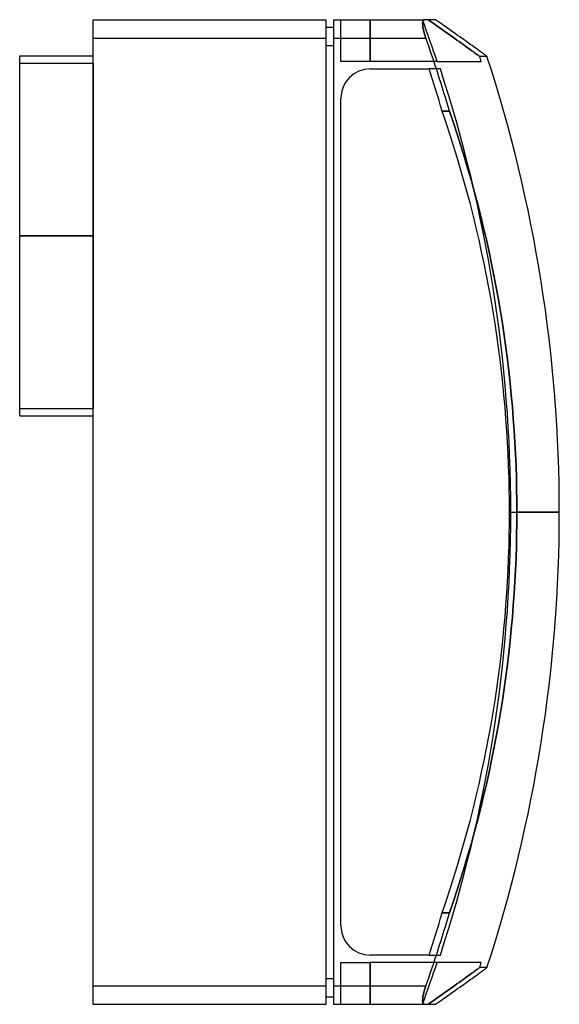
# Model space of a CAD drawing. Header units: millimetres. Extents: x -20 to 127, y -134 to 134.
import ezdxf

# ---------------------------------------------------------------- set-up
doc = ezdxf.new("R2010")
doc.units = ezdxf.units.MM
doc.layers.add('MAIN-1', color=7, linetype='Continuous')
doc.layers.add('MAIN-2', color=7, linetype='Continuous')

msp = doc.modelspace()

# ---------------------------------------------------------------- linework, layer by layer
at = {"layer": 'MAIN-1'}
for p, q in [((0, 129), (0, 134)), ((0, 134), (63.5, 134)), ((63.5, 129), (63.5, 134)), ((63.5, 132), (65.5, 132)), ((65.5, 134), (90.24, 134)), ((65.5, 134), (65.5, 129)), ((89.78, 133.28), (89.77, 133.16)), ((89.77, 133.16), (89.77, 133.03)), ((89.77, 133.03), (89.77, 132.89)), ((89.77, 132.89), (89.77, 132.74)), ((89.77, 132.74), (89.78, 132.59)), ((89.8, 133.4), (89.78, 133.28)), ((89.78, 132.59), (89.79, 132.44)), ((89.79, 132.44), (89.81, 132.27)), ((89.82, 133.5), (89.8, 133.4)), ((89.81, 132.27), (89.83, 132.1)), ((89.84, 133.6), (89.82, 133.5)), ((89.83, 132.1), (89.86, 131.92)), ((89.87, 133.68), (89.84, 133.6)), ((89.86, 131.92), (89.89, 131.73)), ((89.9, 133.76), (89.87, 133.68)), ((89.89, 131.73), (89.92, 131.54)), ((89.94, 133.82), (89.9, 133.76)), ((89.92, 131.54), (89.96, 131.34)), ((89.98, 133.88), (89.94, 133.82)), ((89.96, 131.34), (90.01, 131.14)), ((90.03, 133.92), (89.98, 133.88)), ((90.08, 133.96), (90.03, 133.92)), ((90.13, 133.98), (90.08, 133.96)), ((90.18, 134), (90.13, 133.98)), ((90.24, 134), (90.18, 134)), ((93.26, 134), (90.24, 134)), ((94.1, 133.41), (93.26, 134)), ((94.92, 132.84), (94.1, 133.41)), ((95.71, 132.28), (94.92, 132.84)), ((96.48, 131.74), (95.71, 132.28)), ((97.22, 131.21), (96.48, 131.74)), ((0, -129), (0, 129)), ((0, 129), (63.5, 129)), ((63.5, -129), (63.5, 129)), ((65.5, 129), (65.5, -129)), ((65.5, 129), (90.63, 129)), ((90.01, 131.14), (90.06, 130.93)), ((90.06, 130.93), (90.11, 130.72)), ((90.11, 130.72), (90.16, 130.5)), ((90.16, 130.5), (90.22, 130.29)), ((90.22, 130.29), (90.29, 130.07)), ((90.29, 130.07), (90.35, 129.85)), ((90.35, 129.85), (90.42, 129.64)), ((90.42, 129.64), (90.49, 129.42)), ((90.49, 129.42), (90.56, 129.21)), ((90.56, 129.21), (90.63, 129)), ((97.94, 130.7), (97.22, 131.21)), ((98.63, 130.21), (97.94, 130.7)), ((99.3, 129.74), (98.63, 130.21)), ((99.94, 129.29), (99.3, 129.74)), ((100.55, 128.85), (99.94, 129.29)), ((101.14, 128.43), (100.55, 128.85)), ((63.5, 127), (65.5, 127)), ((101.7, 128.03), (101.14, 128.43)), ((102.23, 127.65), (101.7, 128.03)), ((102.74, 127.29), (102.23, 127.65)), ((103.22, 126.94), (102.74, 127.29)), ((103.67, 126.62), (103.22, 126.94)), ((104.09, 126.31), (103.67, 126.62)), ((104.49, 126.03), (104.09, 126.31)), ((104.86, 125.76), (104.49, 126.03)), ((-20, 75.2), (-20, 124.2)), ((-20, 124.2), (0, 124.2)), ((105.21, 125.51), (104.86, 125.76)), ((105.52, 125.28), (105.21, 125.51)), ((105.81, 125.07), (105.52, 125.28)), ((106.08, 124.88), (105.81, 125.07)), ((106.32, 124.71), (106.08, 124.88)), ((106.53, 124.56), (106.32, 124.71)), ((106.71, 124.42), (106.53, 124.56)), ((106.87, 124.31), (106.71, 124.42)), ((107, 124.21), (106.87, 124.31)), ((107.11, 124.13), (107, 124.21)), ((107.09, 124.15), (107.18, 124.08)), ((107.19, 124.07), (107.11, 124.13)), ((107.18, 124.08), (107.24, 124.04)), ((107.25, 124.03), (107.19, 124.07)), ((107.24, 124.04), (107.28, 124.01)), ((107.29, 124.01), (107.25, 124.03)), ((107.28, 124.01), (107.29, 124)), ((107.29, 124), (107.29, 124.01)), ((75.5, 120.6), (91.5, 120.6)), ((67.5, -112.6), (67.5, 112.6)), ((96.16, 105.97), (95.09, 109.09)), ((95.09, 109.09), (97.09, 109.09)), ((97.09, 109.09), (98.16, 105.97)), ((97.19, 102.84), (96.16, 105.97)), ((98.16, 105.97), (99.2, 102.83)), ((98.2, 99.69), (97.19, 102.84)), ((99.2, 102.83), (100.2, 99.69)), ((99.17, 96.53), (98.2, 99.69)), ((100.2, 99.69), (101.18, 96.52)), ((100.12, 93.36), (99.17, 96.53)), ((101.18, 96.52), (102.12, 93.35)), ((101.03, 90.17), (100.12, 93.36)), ((102.12, 93.35), (103.04, 90.16)), ((101.91, 86.98), (101.03, 90.17)), ((103.04, 90.16), (103.92, 86.96)), ((102.76, 83.77), (101.91, 86.98)), ((103.92, 86.96), (104.77, 83.75)), ((103.58, 80.55), (102.76, 83.77)), ((104.77, 83.75), (105.59, 80.54)), ((104.37, 77.32), (103.58, 80.55)), ((105.59, 80.54), (106.37, 77.31)), ((-20, 26.2), (-20, 75.2)), ((-20, 75.2), (0, 75.2)), ((105.12, 74.09), (104.37, 77.32)), ((106.37, 77.31), (107.12, 74.08)), ((105.84, 70.84), (105.12, 74.09)), ((107.12, 74.08), (107.85, 70.83)), ((106.53, 67.6), (105.84, 70.84)), ((107.85, 70.83), (108.53, 67.59)), ((107.19, 64.34), (106.53, 67.6)), ((108.53, 67.59), (109.19, 64.34)), ((107.81, 61.09), (107.19, 64.34)), ((109.19, 64.34), (109.81, 61.08)), ((108.4, 57.83), (107.81, 61.09)), ((109.81, 61.08), (110.4, 57.83)), ((108.95, 54.57), (108.4, 57.83)), ((110.4, 57.83), (110.95, 54.57)), ((109.48, 51.31), (108.95, 54.57)), ((110.95, 54.57), (111.48, 51.31)), ((109.97, 48.05), (109.48, 51.31)), ((111.48, 51.31), (111.97, 48.05)), ((110.42, 44.79), (109.97, 48.05)), ((111.97, 48.05), (112.42, 44.8)), ((110.85, 41.54), (110.42, 44.79)), ((112.42, 44.8), (112.85, 41.54)), ((111.24, 38.29), (110.85, 41.54)), ((112.85, 41.54), (113.24, 38.29)), ((111.59, 35.04), (111.24, 38.29)), ((113.24, 38.29), (113.59, 35.05)), ((111.92, 31.8), (111.59, 35.04)), ((113.59, 35.05), (113.92, 31.81)), ((112.21, 28.57), (111.92, 31.8)), ((113.92, 31.81), (114.21, 28.58)), ((112.47, 25.35), (112.21, 28.57)), ((114.21, 28.58), (114.47, 25.36)), ((-20, 26.2), (0, 26.2)), ((112.7, 22.13), (112.47, 25.35)), ((114.47, 25.36), (114.7, 22.14)), ((112.9, 18.93), (112.7, 22.13)), ((114.7, 22.14), (114.9, 18.94)), ((113.06, 15.74), (112.9, 18.93)), ((114.9, 18.94), (115.06, 15.75)), ((113.2, 12.56), (113.06, 15.74)), ((115.06, 15.75), (115.2, 12.57)), ((113.3, 9.4), (113.2, 12.56)), ((115.2, 12.57), (115.3, 9.4)), ((113.37, 6.25), (113.3, 9.4)), ((115.3, 9.4), (115.37, 6.25)), ((113.42, 3.11), (113.37, 6.25)), ((115.37, 6.25), (115.42, 3.12)), ((113.43, 0), (113.42, 3.11)), ((115.42, 3.12), (115.43, 0)), ((113.42, -3.11), (113.43, 0)), ((127, 0), (115.43, 0)), ((113.43, 0), (115.43, 0)), ((115.43, 0), (115.42, -3.12)), ((113.37, -6.25), (113.42, -3.11)), ((115.42, -3.12), (115.37, -6.25)), ((113.3, -9.4), (113.37, -6.25)), ((115.37, -6.25), (115.3, -9.4)), ((113.2, -12.56), (113.3, -9.4)), ((115.3, -9.4), (115.2, -12.57)), ((113.06, -15.74), (113.2, -12.56)), ((115.2, -12.57), (115.06, -15.75)), ((112.9, -18.93), (113.06, -15.74)), ((115.06, -15.75), (114.9, -18.94)), ((112.7, -22.13), (112.9, -18.93)), ((114.9, -18.94), (114.7, -22.14)), ((112.47, -25.35), (112.7, -22.13)), ((114.7, -22.14), (114.47, -25.36)), ((112.21, -28.57), (112.47, -25.35)), ((114.47, -25.36), (114.21, -28.58)), ((111.92, -31.8), (112.21, -28.57)), ((114.21, -28.58), (113.92, -31.81)), ((111.59, -35.04), (111.92, -31.8)), ((113.92, -31.81), (113.59, -35.05)), ((111.24, -38.29), (111.59, -35.04)), ((113.59, -35.05), (113.24, -38.29)), ((110.85, -41.54), (111.24, -38.29)), ((113.24, -38.29), (112.85, -41.54)), ((110.42, -44.79), (110.85, -41.54)), ((112.85, -41.54), (112.42, -44.8)), ((109.97, -48.05), (110.42, -44.79)), ((112.42, -44.8), (111.97, -48.05)), ((109.48, -51.31), (109.97, -48.05)), ((111.97, -48.05), (111.48, -51.31)), ((108.95, -54.57), (109.48, -51.31)), ((111.48, -51.31), (110.95, -54.57)), ((108.4, -57.83), (108.95, -54.57)), ((110.95, -54.57), (110.4, -57.83)), ((107.81, -61.09), (108.4, -57.83)), ((110.4, -57.83), (109.81, -61.08)), ((107.19, -64.34), (107.81, -61.09)), ((109.81, -61.08), (109.19, -64.34)), ((106.53, -67.6), (107.19, -64.34)), ((109.19, -64.34), (108.53, -67.59)), ((105.84, -70.84), (106.53, -67.6)), ((108.53, -67.59), (107.85, -70.83)), ((105.12, -74.09), (105.84, -70.84)), ((107.85, -70.83), (107.12, -74.08)), ((104.37, -77.32), (105.12, -74.09)), ((107.12, -74.08), (106.37, -77.31)), ((103.58, -80.55), (104.37, -77.32)), ((106.37, -77.31), (105.59, -80.54)), ((102.76, -83.77), (103.58, -80.55)), ((105.59, -80.54), (104.77, -83.75)), ((101.91, -86.98), (102.76, -83.77)), ((104.77, -83.75), (103.92, -86.96)), ((101.03, -90.17), (101.91, -86.98)), ((103.92, -86.96), (103.04, -90.16)), ((100.12, -93.36), (101.03, -90.17)), ((103.04, -90.16), (102.12, -93.35)), ((99.17, -96.53), (100.12, -93.36)), ((102.12, -93.35), (101.18, -96.52)), ((98.2, -99.69), (99.17, -96.53)), ((101.18, -96.52), (100.2, -99.69)), ((97.19, -102.84), (98.2, -99.69)), ((100.2, -99.69), (99.2, -102.83)), ((96.16, -105.97), (97.19, -102.84)), ((99.2, -102.83), (98.16, -105.97)), ((95.09, -109.09), (96.16, -105.97)), ((98.16, -105.97), (97.09, -109.09)), ((97.09, -109.09), (95.09, -109.09)), ((91.5, -120.6), (75.5, -120.6)), ((104.49, -126.03), (104.86, -125.76)), ((104.86, -125.76), (105.21, -125.51)), ((105.21, -125.51), (105.52, -125.28)), ((105.52, -125.28), (105.81, -125.07)), ((105.81, -125.07), (106.08, -124.88)), ((106.08, -124.88), (106.32, -124.71)), ((106.32, -124.71), (106.53, -124.56)), ((106.53, -124.56), (106.71, -124.42)), ((106.71, -124.42), (106.87, -124.31)), ((106.87, -124.31), (107, -124.21)), ((107, -124.21), (107.11, -124.13)), ((107.18, -124.08), (107.09, -124.15)), ((107.11, -124.13), (107.19, -124.07)), ((107.24, -124.04), (107.18, -124.08)), ((107.19, -124.07), (107.25, -124.03)), ((107.28, -124.01), (107.24, -124.04)), ((107.25, -124.03), (107.29, -124.01)), ((107.29, -124), (107.28, -124.01)), ((107.29, -124.01), (107.29, -124)), ((63.5, -127), (65.5, -127)), ((100.55, -128.85), (101.14, -128.43)), ((101.14, -128.43), (101.7, -128.03)), ((101.7, -128.03), (102.23, -127.65)), ((102.23, -127.65), (102.74, -127.29)), ((102.74, -127.29), (103.22, -126.94)), ((103.22, -126.94), (103.67, -126.62)), ((103.67, -126.62), (104.09, -126.31)), ((104.09, -126.31), (104.49, -126.03)), ((0, -134), (0, -129)), ((0, -129), (63.5, -129)), ((63.5, -134), (63.5, -129)), ((65.5, -129), (65.5, -134)), ((65.5, -129), (90.63, -129)), ((90.01, -131.14), (89.96, -131.34)), ((90.06, -130.93), (90.01, -131.14)), ((90.11, -130.72), (90.06, -130.93)), ((90.16, -130.5), (90.11, -130.72)), ((90.22, -130.29), (90.16, -130.5)), ((90.29, -130.07), (90.22, -130.29)), ((90.35, -129.85), (90.29, -130.07)), ((90.42, -129.64), (90.35, -129.85)), ((90.49, -129.42), (90.42, -129.64)), ((90.56, -129.21), (90.49, -129.42)), ((90.63, -129), (90.56, -129.21)), ((96.48, -131.74), (97.22, -131.21)), ((97.22, -131.21), (97.94, -130.7)), ((97.94, -130.7), (98.63, -130.21)), ((98.63, -130.21), (99.3, -129.74)), ((99.3, -129.74), (99.94, -129.29)), ((99.94, -129.29), (100.55, -128.85)), ((0, -134), (63.5, -134)), ((63.5, -132), (65.5, -132)), ((65.5, -134), (90.24, -134)), ((89.78, -132.59), (89.77, -132.74)), ((89.77, -132.74), (89.77, -132.89)), ((89.77, -132.89), (89.77, -133.03)), ((89.77, -133.03), (89.77, -133.16)), ((89.77, -133.16), (89.78, -133.28)), ((89.79, -132.44), (89.78, -132.59)), ((89.78, -133.28), (89.8, -133.4)), ((89.81, -132.27), (89.79, -132.44)), ((89.8, -133.4), (89.82, -133.5)), ((89.83, -132.1), (89.81, -132.27)), ((89.82, -133.5), (89.84, -133.6)), ((89.86, -131.92), (89.83, -132.1)), ((89.84, -133.6), (89.87, -133.68)), ((89.89, -131.73), (89.86, -131.92)), ((89.87, -133.68), (89.9, -133.76)), ((89.92, -131.54), (89.89, -131.73)), ((89.9, -133.76), (89.94, -133.82)), ((89.96, -131.34), (89.92, -131.54)), ((89.94, -133.82), (89.98, -133.88)), ((89.98, -133.88), (90.03, -133.92)), ((90.03, -133.92), (90.08, -133.96)), ((90.08, -133.96), (90.13, -133.98)), ((90.13, -133.98), (90.18, -134)), ((90.18, -134), (90.24, -134)), ((90.24, -134), (93.26, -134)), ((93.26, -134), (94.1, -133.41)), ((94.1, -133.41), (94.92, -132.84)), ((94.92, -132.84), (95.71, -132.28)), ((95.71, -132.28), (96.48, -131.74))]:
    msp.add_line(p, q, dxfattribs=at)
for centre, radius, start, end in [((-273, 0), 385.84, 16.4231, 19.5323), ((-273, 0), 400, 0, 18.0592), ((75.5, 112.6), 8, 90, 180), ((-275, 0), 385.84, 16.4231, 18.214), ((-273, 0), 400, 341.9408, 0), ((-273, 0), 385.84, 340.4677, 343.5769), ((-275, 0), 385.84, 341.786, 343.5769), ((75.5, -112.6), 8, 180, 270)]:
    msp.add_arc(centre, radius, start, end, dxfattribs=at)
at = {"layer": 'MAIN-2'}
for p, q in [((0, 134), (0, 134)), ((63.5, 134), (63.5, 134)), ((63.5, 132), (63.5, 132)), ((65.5, 134), (65.5, 134)), ((65.5, 132), (65.5, 132)), ((67.5, 122.6), (67.5, 134)), ((67.5, 134), (67.5, 134)), ((75.5, 122.6), (75.5, 134)), ((75.5, 134), (75.5, 122.6)), ((89.77, 133.16), (89.78, 133.28)), ((89.77, 133.03), (89.77, 133.16)), ((89.77, 132.89), (89.77, 133.03)), ((89.77, 132.74), (89.77, 132.89)), ((89.78, 132.59), (89.77, 132.74)), ((89.78, 133.28), (89.8, 133.4)), ((89.79, 132.44), (89.78, 132.59)), ((89.81, 132.27), (89.79, 132.44)), ((89.8, 133.4), (89.82, 133.5)), ((89.83, 132.1), (89.81, 132.27)), ((89.82, 133.5), (89.84, 133.6)), ((89.86, 131.92), (89.83, 132.1)), ((89.84, 133.6), (89.87, 133.68)), ((89.89, 131.73), (89.86, 131.92)), ((89.87, 133.68), (89.9, 133.76)), ((89.92, 131.54), (89.89, 131.73)), ((89.9, 133.76), (89.94, 133.82)), ((89.96, 131.34), (89.92, 131.54)), ((89.94, 133.82), (89.98, 133.88)), ((90.01, 131.14), (89.96, 131.34)), ((89.98, 133.88), (90.03, 133.92)), ((90.03, 133.92), (90.08, 133.96)), ((90.08, 133.96), (90.13, 133.98)), ((90.13, 133.98), (90.18, 134)), ((90.18, 134), (90.24, 134)), ((91.26, 134), (92.1, 133.41)), ((92.1, 133.41), (91.26, 134)), ((92.1, 133.41), (92.91, 132.84)), ((92.91, 132.84), (92.1, 133.41)), ((92.91, 132.84), (93.7, 132.28)), ((93.7, 132.28), (92.91, 132.84)), ((93.7, 132.28), (94.47, 131.75)), ((94.47, 131.75), (93.7, 132.28)), ((94.47, 131.75), (95.21, 131.22)), ((95.21, 131.22), (94.47, 131.75)), ((0, 129), (63.5, 129)), ((65.5, 129), (90.63, 129)), ((90.06, 130.93), (90.01, 131.14)), ((90.11, 130.72), (90.06, 130.93)), ((90.16, 130.5), (90.11, 130.72)), ((90.22, 130.29), (90.16, 130.5)), ((90.29, 130.07), (90.22, 130.29)), ((90.35, 129.85), (90.29, 130.07)), ((90.42, 129.64), (90.35, 129.85)), ((90.49, 129.42), (90.42, 129.64)), ((90.56, 129.21), (90.49, 129.42)), ((90.63, 129), (90.56, 129.21)), ((95.21, 131.22), (95.93, 130.72)), ((95.93, 130.72), (95.21, 131.22)), ((95.93, 130.72), (96.62, 130.23)), ((96.62, 130.23), (95.93, 130.72)), ((96.62, 130.23), (97.28, 129.76)), ((97.28, 129.76), (96.62, 130.23)), ((97.28, 129.76), (97.92, 129.3)), ((97.92, 129.3), (97.28, 129.76)), ((97.92, 129.3), (98.53, 128.87)), ((98.53, 128.87), (97.92, 129.3)), ((98.53, 128.87), (99.12, 128.45)), ((99.12, 128.45), (98.53, 128.87)), ((63.5, 127), (65.5, 127)), ((99.12, 128.45), (99.68, 128.05)), ((99.68, 128.05), (99.12, 128.45)), ((99.68, 128.05), (100.21, 127.67)), ((100.21, 127.67), (99.68, 128.05)), ((100.21, 127.67), (100.71, 127.3)), ((100.71, 127.3), (100.21, 127.67)), ((100.71, 127.3), (101.19, 126.96)), ((101.19, 126.96), (100.71, 127.3)), ((101.19, 126.96), (101.65, 126.64)), ((101.65, 126.64), (101.19, 126.96)), ((101.65, 126.64), (102.07, 126.33)), ((102.07, 126.33), (101.65, 126.64)), ((102.07, 126.33), (102.47, 126.04)), ((102.47, 126.04), (102.07, 126.33)), ((102.47, 126.04), (102.84, 125.77)), ((102.84, 125.77), (102.47, 126.04)), ((102.84, 125.77), (103.19, 125.53)), ((103.19, 125.53), (102.84, 125.77)), ((103.19, 125.53), (103.5, 125.3)), ((103.5, 125.3), (103.19, 125.53)), ((103.5, 125.3), (103.8, 125.09)), ((103.8, 125.09), (103.5, 125.3)), ((103.8, 125.09), (104.06, 124.89)), ((104.06, 124.89), (103.8, 125.09)), ((104.06, 124.89), (104.3, 124.72)), ((104.3, 124.72), (104.06, 124.89)), ((104.3, 124.72), (104.51, 124.57)), ((104.51, 124.57), (104.3, 124.72)), ((104.51, 124.57), (104.7, 124.43)), ((104.7, 124.43), (104.51, 124.57)), ((104.7, 124.43), (104.86, 124.32)), ((104.86, 124.32), (104.7, 124.43)), ((104.86, 124.32), (104.99, 124.22)), ((104.99, 124.22), (104.86, 124.32)), ((104.99, 124.22), (105.1, 124.14)), ((105.1, 124.14), (104.99, 124.22)), ((105.1, 124.14), (105.19, 124.08)), ((105.19, 124.08), (105.1, 124.14)), ((105.19, 124.08), (105.25, 124.03)), ((105.25, 124.03), (105.19, 124.08)), ((105.25, 124.03), (105.28, 124.01)), ((105.28, 124.01), (105.25, 124.03)), ((105.28, 124.01), (105.29, 124)), ((105.29, 124), (105.28, 124.01)), ((107.29, 124), (105.29, 124)), ((-20, 122.2), (0, 122.2)), ((0, 122.2), (0, 75.2)), ((75.5, 122.6), (67.5, 122.6)), ((67.5, 122.6), (67.5, 122.6)), ((93.72, 122.6), (75.5, 122.6)), ((93.72, 122.6), (105.75, 122.6)), ((75.5, 120.6), (75.5, 120.6)), ((75.5, 120.6), (75.5, 120.6)), ((94.6, 120.6), (91.5, 120.6)), ((67.5, 112.6), (67.5, 112.6)), ((67.5, 112.6), (67.5, 112.6)), ((97.09, 109.09), (95.09, 109.09)), ((98.16, 105.97), (97.09, 109.09)), ((99.2, 102.83), (98.16, 105.97)), ((100.2, 99.69), (99.2, 102.83)), ((101.18, 96.52), (100.2, 99.69)), ((102.12, 93.35), (101.18, 96.52)), ((103.04, 90.16), (102.12, 93.35)), ((103.92, 86.96), (103.04, 90.16)), ((104.77, 83.75), (103.92, 86.96)), ((105.59, 80.54), (104.77, 83.75)), ((106.37, 77.31), (105.59, 80.54)), ((0, 75.2), (-20, 75.2)), ((-20, 75.2), (0, 75.2)), ((0, 75.2), (-20, 75.2)), ((0, 75.2), (0, 28.2)), ((107.12, 74.08), (106.37, 77.31)), ((107.85, 70.83), (107.12, 74.08)), ((108.53, 67.59), (107.85, 70.83)), ((109.19, 64.34), (108.53, 67.59)), ((109.81, 61.08), (109.19, 64.34)), ((110.4, 57.83), (109.81, 61.08)), ((110.95, 54.57), (110.4, 57.83)), ((111.48, 51.31), (110.95, 54.57)), ((111.97, 48.05), (111.48, 51.31)), ((112.42, 44.8), (111.97, 48.05)), ((112.85, 41.54), (112.42, 44.8)), ((113.24, 38.29), (112.85, 41.54)), ((113.59, 35.05), (113.24, 38.29)), ((113.92, 31.81), (113.59, 35.05)), ((114.21, 28.58), (113.92, 31.81)), ((-20, 28.2), (0, 28.2)), ((114.47, 25.36), (114.21, 28.58)), ((114.7, 22.14), (114.47, 25.36)), ((114.9, 18.94), (114.7, 22.14)), ((115.06, 15.75), (114.9, 18.94)), ((115.2, 12.57), (115.06, 15.75)), ((115.3, 9.4), (115.2, 12.57)), ((115.37, 6.25), (115.3, 9.4)), ((115.42, 3.12), (115.37, 6.25)), ((115.43, 0), (115.42, 3.12)), ((113.43, 0), (115.43, 0)), ((113.43, 0), (113.77, 0)), ((115.42, -3.12), (115.43, 0)), ((113.43, 0), (113.77, 0)), ((115.43, 0), (127, 0)), ((115.37, -6.25), (115.42, -3.12)), ((115.3, -9.4), (115.37, -6.25)), ((115.2, -12.57), (115.3, -9.4)), ((115.06, -15.75), (115.2, -12.57)), ((114.9, -18.94), (115.06, -15.75)), ((114.7, -22.14), (114.9, -18.94)), ((114.47, -25.36), (114.7, -22.14)), ((114.21, -28.58), (114.47, -25.36)), ((113.92, -31.81), (114.21, -28.58)), ((113.59, -35.05), (113.92, -31.81)), ((113.24, -38.29), (113.59, -35.05)), ((112.85, -41.54), (113.24, -38.29)), ((112.42, -44.8), (112.85, -41.54)), ((111.97, -48.05), (112.42, -44.8)), ((111.48, -51.31), (111.97, -48.05)), ((110.95, -54.57), (111.48, -51.31)), ((110.4, -57.83), (110.95, -54.57)), ((109.81, -61.08), (110.4, -57.83)), ((109.19, -64.34), (109.81, -61.08)), ((108.53, -67.59), (109.19, -64.34)), ((107.85, -70.83), (108.53, -67.59)), ((107.12, -74.08), (107.85, -70.83)), ((106.37, -77.31), (107.12, -74.08)), ((105.59, -80.54), (106.37, -77.31)), ((104.77, -83.75), (105.59, -80.54)), ((103.92, -86.96), (104.77, -83.75)), ((103.04, -90.16), (103.92, -86.96)), ((102.12, -93.35), (103.04, -90.16)), ((101.18, -96.52), (102.12, -93.35)), ((100.2, -99.69), (101.18, -96.52)), ((99.2, -102.83), (100.2, -99.69)), ((98.16, -105.97), (99.2, -102.83)), ((97.09, -109.09), (98.16, -105.97)), ((95.09, -109.09), (97.09, -109.09)), ((67.5, -112.6), (67.5, -112.6)), ((67.5, -112.6), (67.5, -112.6)), ((75.5, -120.6), (75.5, -120.6)), ((75.5, -120.6), (75.5, -120.6)), ((91.5, -120.6), (94.6, -120.6)), ((67.5, -134), (67.5, -122.6)), ((67.5, -122.6), (67.5, -122.6)), ((67.5, -122.6), (75.5, -122.6)), ((75.5, -122.6), (75.5, -134)), ((75.5, -134), (75.5, -122.6)), ((93.72, -122.6), (75.5, -122.6)), ((105.75, -122.6), (93.72, -122.6)), ((102.47, -126.04), (102.84, -125.77)), ((102.84, -125.77), (102.47, -126.04)), ((102.84, -125.77), (103.19, -125.53)), ((103.19, -125.53), (102.84, -125.77)), ((103.19, -125.53), (103.5, -125.3)), ((103.5, -125.3), (103.19, -125.53)), ((103.5, -125.3), (103.8, -125.09)), ((103.8, -125.09), (103.5, -125.3)), ((103.8, -125.09), (104.06, -124.89)), ((104.06, -124.89), (103.8, -125.09)), ((104.06, -124.89), (104.3, -124.72)), ((104.3, -124.72), (104.06, -124.89)), ((104.3, -124.72), (104.51, -124.57)), ((104.51, -124.57), (104.3, -124.72)), ((104.51, -124.57), (104.7, -124.43)), ((104.7, -124.43), (104.51, -124.57)), ((104.7, -124.43), (104.86, -124.32)), ((104.86, -124.32), (104.7, -124.43)), ((104.86, -124.32), (104.99, -124.22)), ((104.99, -124.22), (104.86, -124.32)), ((104.99, -124.22), (105.1, -124.14)), ((105.1, -124.14), (104.99, -124.22)), ((105.1, -124.14), (105.19, -124.08)), ((105.19, -124.08), (105.1, -124.14)), ((105.19, -124.08), (105.25, -124.03)), ((105.25, -124.03), (105.19, -124.08)), ((105.25, -124.03), (105.28, -124.01)), ((105.28, -124.01), (105.25, -124.03)), ((105.28, -124.01), (105.29, -124)), ((105.29, -124), (105.28, -124.01)), ((107.29, -124), (105.29, -124)), ((63.5, -127), (65.5, -127)), ((98.53, -128.87), (99.12, -128.45)), ((99.12, -128.45), (98.53, -128.87)), ((99.12, -128.45), (99.68, -128.05)), ((99.68, -128.05), (99.12, -128.45)), ((99.68, -128.05), (100.21, -127.67)), ((100.21, -127.67), (99.68, -128.05)), ((100.21, -127.67), (100.71, -127.3)), ((100.71, -127.3), (100.21, -127.67)), ((100.71, -127.3), (101.19, -126.96)), ((101.19, -126.96), (100.71, -127.3)), ((101.19, -126.96), (101.65, -126.64)), ((101.65, -126.64), (101.19, -126.96)), ((101.65, -126.64), (102.07, -126.33)), ((102.07, -126.33), (101.65, -126.64)), ((102.07, -126.33), (102.47, -126.04)), ((102.47, -126.04), (102.07, -126.33)), ((0, -129), (63.5, -129)), ((65.5, -129), (90.63, -129)), ((89.96, -131.34), (90.01, -131.14)), ((90.01, -131.14), (90.06, -130.93)), ((90.06, -130.93), (90.11, -130.72)), ((90.11, -130.72), (90.16, -130.5)), ((90.16, -130.5), (90.22, -130.29)), ((90.22, -130.29), (90.29, -130.07)), ((90.29, -130.07), (90.35, -129.85)), ((90.35, -129.85), (90.42, -129.64)), ((90.42, -129.64), (90.49, -129.42)), ((90.49, -129.42), (90.56, -129.21)), ((90.56, -129.21), (90.63, -129)), ((94.47, -131.75), (95.21, -131.22)), ((95.21, -131.22), (94.47, -131.75)), ((95.21, -131.22), (95.93, -130.72)), ((95.93, -130.72), (95.21, -131.22)), ((95.93, -130.72), (96.62, -130.23)), ((96.62, -130.23), (95.93, -130.72)), ((96.62, -130.23), (97.28, -129.76)), ((97.28, -129.76), (96.62, -130.23)), ((97.28, -129.76), (97.92, -129.3)), ((97.92, -129.3), (97.28, -129.76)), ((97.92, -129.3), (98.53, -128.87)), ((98.53, -128.87), (97.92, -129.3)), ((0, -134), (0, -134)), ((63.5, -132), (63.5, -132)), ((63.5, -134), (63.5, -134)), ((65.5, -132), (65.5, -132)), ((65.5, -134), (65.5, -134)), ((67.5, -134), (67.5, -134)), ((89.77, -132.74), (89.78, -132.59)), ((89.77, -132.89), (89.77, -132.74)), ((89.77, -133.03), (89.77, -132.89)), ((89.77, -133.16), (89.77, -133.03)), ((89.78, -133.28), (89.77, -133.16)), ((89.78, -132.59), (89.79, -132.44)), ((89.8, -133.4), (89.78, -133.28)), ((89.79, -132.44), (89.81, -132.27)), ((89.82, -133.5), (89.8, -133.4)), ((89.81, -132.27), (89.83, -132.1)), ((89.84, -133.6), (89.82, -133.5)), ((89.83, -132.1), (89.86, -131.92)), ((89.87, -133.68), (89.84, -133.6)), ((89.86, -131.92), (89.89, -131.73)), ((89.9, -133.76), (89.87, -133.68)), ((89.89, -131.73), (89.92, -131.54)), ((89.94, -133.82), (89.9, -133.76)), ((89.92, -131.54), (89.96, -131.34)), ((89.98, -133.88), (89.94, -133.82)), ((90.03, -133.92), (89.98, -133.88)), ((90.08, -133.96), (90.03, -133.92)), ((90.13, -133.98), (90.08, -133.96)), ((90.18, -134), (90.13, -133.98)), ((90.24, -134), (90.18, -134)), ((91.26, -134), (92.1, -133.41)), ((92.1, -133.41), (91.26, -134)), ((92.1, -133.41), (92.91, -132.84)), ((92.91, -132.84), (92.1, -133.41)), ((92.91, -132.84), (93.7, -132.28)), ((93.7, -132.28), (92.91, -132.84)), ((93.7, -132.28), (94.47, -131.75)), ((94.47, -131.75), (93.7, -132.28))]:
    msp.add_line(p, q, dxfattribs=at)
for centre, radius, start, end in [((-275, 0), 388.57, 18.3921, 20.173), ((-275, 0), 388.57, 18.3921, 20.173), ((-273, 0), 385.84, 16.4231, 19.5323), ((-275, 0), 400, 17.8484, 18.0592), ((-275, 0), 388.77, 0, 18.0717), ((-275, 0), 388.77, 0, 18.0717), ((-275, 0), 388.77, 341.9283, 0), ((-275, 0), 388.77, 341.9283, 0), ((-273, 0), 385.84, 340.4677, 343.5769), ((-275, 0), 388.57, 339.827, 341.6079), ((-275, 0), 388.57, 339.827, 341.6079), ((-275, 0), 400, 341.9408, 342.1516)]:
    msp.add_arc(centre, radius, start, end, dxfattribs=at)

doc.saveas('drawing.dxf')
